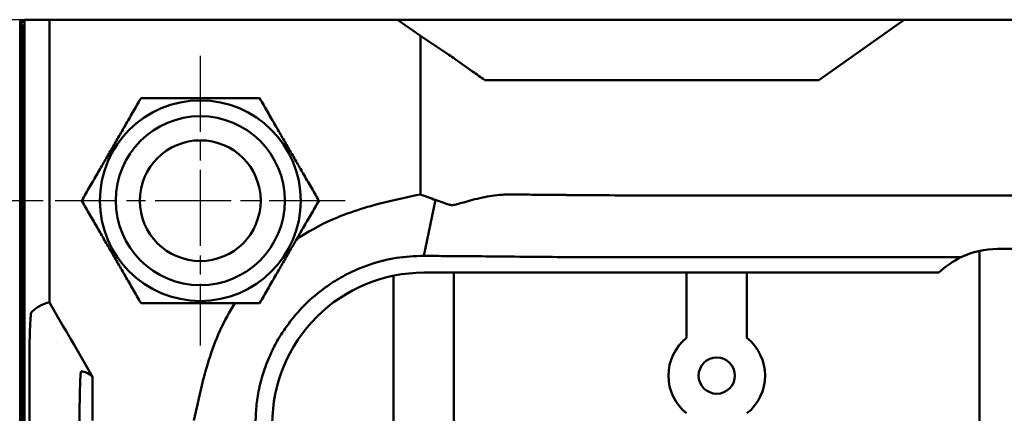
# Model space of a CAD drawing. Header units: millimetres. Extents: x 0 to 4686, y -120 to 1682.
# Tile 112 of 256: x 223 to 304, y 1454 to 1487. Entities that reach past the tile are written whole.
import ezdxf

# ---------------------------------------------------------------- set-up
doc = ezdxf.new("R2010")
doc.units = ezdxf.units.MM
doc.header["$LTSCALE"] = 2
doc.linetypes.add('CHAIN', pattern=[0.3543, 0.2362, -0.0295, 0.0591, -0.0295])
for name, color, linetype, lineweight in [('Bemaßung (ISO)', 7, 'Continuous', 25), ('Mittelpunktmarkierung (ISO)', 7, 'Continuous', 25), ('Sichtbar (ISO)', 7, 'Continuous', 50)]:
    doc.layers.add(name, color=color, linetype=linetype, lineweight=lineweight)
doc.styles.add('Notiztext (DIN)', font='isocpeur.ttf')
doc.dimstyles.new('Standard (DIN)', dxfattribs={"dimscale": 2, "dimtxt": 3.5, "dimasz": 2.5, "dimexe": 2, "dimexo": 0.5, "dimgap": 0.5, "dimtad": 1, "dimrnd": 1e-08, "dimtxsty": 'Notiztext (DIN)', "dimcen": 0.09, "dimdle": 10, "dimclrd": 256, "dimclre": 256, "dimclrt": 256, "dimadec": 0, "dimazin": 0, "dimtfac": 1, "dimtmove": 0, "dimatfit": 3, "dimfxl": 1, "dimtolj": 1, "dimtzin": 0, "dimlwd": -1, "dimlwe": -1, "dimarcsym": 0})

# ---------------------------------------------------------------- blocks, each defined once
blk = doc.blocks.new('*D23')
at = {"layer": 'Bemaßung (ISO)', "transparency": 16777216}
for p, q in [((224.671, 1471.647), (194.507, 1471.647)), ((198.507, 1466.647), (198.507, 1006.647)), ((228.271, 1001.647), (194.507, 1001.647))]:
    blk.add_line(p, q, dxfattribs=at)
for points in [[(197.673, 1466.647), (199.34, 1466.647), (198.507, 1471.647)], [(197.673, 1006.647), (199.34, 1006.647), (198.507, 1001.647)]]:
    blk.add_solid(points, dxfattribs=at)
at = {"layer": 'Defpoints', "color": 0, "transparency": 16777216}
for p in [(225.671, 1471.647), (198.507, 1001.647), (229.271, 1001.647)]:
    blk.add_point(p, dxfattribs=at)
at = {"layer": 'Bemaßung (ISO)', "transparency": 16777216, "insert": (190.507, 1229.647), "char_height": 7, "attachment_point": 1, "rotation": 90, "style": 'Notiztext (DIN)'}
blk.add_mtext('\\A1;470', dxfattribs=at)
blk = doc.blocks.new('*D24')
at = {"layer": 'Bemaßung (ISO)', "transparency": 16777216}
for p, q in [((224.189, 1486.647), (183.911, 1486.647)), ((187.911, 1481.647), (187.911, 991.647)), ((224.189, 986.647), (183.911, 986.647))]:
    blk.add_line(p, q, dxfattribs=at)
for points in [[(187.077, 1481.647), (188.744, 1481.647), (187.911, 1486.647)], [(187.077, 991.647), (188.744, 991.647), (187.911, 986.647)]]:
    blk.add_solid(points, dxfattribs=at)
at = {"layer": 'Defpoints', "color": 0, "transparency": 16777216}
for p in [(225.189, 1486.647), (187.911, 986.647), (225.189, 986.647)]:
    blk.add_point(p, dxfattribs=at)
at = {"layer": 'Bemaßung (ISO)', "transparency": 16777216, "insert": (179.911, 1229.997), "char_height": 7, "attachment_point": 1, "rotation": 90, "style": 'Notiztext (DIN)'}
blk.add_mtext('\\A1;500', dxfattribs=at)
blk = doc.blocks.new('*D25')
at = {"layer": 'Bemaßung (ISO)', "transparency": 16777216}
for p, q in [((224.189, 1486.647), (159.599, 1486.647)), ((163.599, 987.647), (163.599, 1481.647)), ((239.171, 982.647), (159.599, 982.647))]:
    blk.add_line(p, q, dxfattribs=at)
for points in [[(162.766, 1481.647), (164.432, 1481.647), (163.599, 1486.647)], [(162.766, 987.647), (164.432, 987.647), (163.599, 982.647)]]:
    blk.add_solid(points, dxfattribs=at)
at = {"layer": 'Defpoints', "color": 0, "transparency": 16777216}
for p in [(163.599, 1486.647), (225.189, 1486.647), (240.171, 982.647)]:
    blk.add_point(p, dxfattribs=at)
at = {"layer": 'Bemaßung (ISO)', "transparency": 16777216, "insert": (155.599, 1227.647), "char_height": 7, "attachment_point": 1, "rotation": 90, "style": 'Notiztext (DIN)'}
blk.add_mtext('\\A1;504', dxfattribs=at)

msp = doc.modelspace()

# ---------------------------------------------------------------- linework, layer by layer
at = {"layer": 'Mittelpunktmarkierung (ISO)', "linetype": 'CHAIN', "ltscale": 13.334389}
for p, q in [((237.6713, 1483.6471), (237.6713, 1459.6471)), ((249.6713, 1471.6471), (225.6713, 1471.6471))]:
    msp.add_line(p, q, dxfattribs=at)
at = {"layer": 'Sichtbar (ISO)'}
for p, q in [((223.1112, 1486.6471), (223.1112, 1420.5471)), ((225.189, 1486.6471), (223.1112, 1486.6471)), ((225.189, 1463.2039), (225.189, 1486.6471)), ((254.0087, 1486.6471), (225.189, 1486.6471)), ((254.0087, 1486.6471), (255.8917, 1485.3151)), ((256.1903, 1486.6471), (254.0087, 1486.6471)), ((256.1903, 1486.6471), (261.1713, 1486.6471)), ((261.1713, 1486.6471), (289.1713, 1486.6471)), ((288.8715, 1481.6471), (295.9401, 1486.6471)), ((289.1713, 1486.6471), (294.1522, 1486.6471)), ((295.9401, 1486.6471), (294.1522, 1486.6471)), ((297.6713, 1486.6471), (295.9401, 1486.6471)), ((336.1519, 1486.6471), (297.6713, 1486.6471)), ((222.7713, 1486.5471), (222.8586, 1486.4598)), ((222.7713, 1486.5471), (222.7713, 1420.5471)), ((223.1112, 1486.5471), (222.7713, 1486.5471)), ((222.7713, 1486.5471), (222.7713, 1420.5471)), ((223.1112, 1486.5471), (222.7713, 1486.5471)), ((222.8586, 1486.4598), (222.8586, 1420.5471)), ((223.1112, 1486.4598), (222.8586, 1486.4598)), ((223.0587, 1486.2597), (223.0587, 1420.5471)), ((223.1112, 1486.2597), (223.0587, 1486.2597)), ((223.0587, 1486.2597), (223.1112, 1486.2071)), ((255.8917, 1485.3151), (255.8917, 1472.168)), ((255.8917, 1485.3151), (258.2578, 1483.7261)), ((258.7578, 1483.3807), (260.2021, 1482.359)), ((261.2131, 1481.6471), (263.4028, 1481.6471)), ((288.8715, 1481.6471), (263.4028, 1481.6471)), ((297.6713, 1472.0873), (420.8667, 1472.0873)), ((257.142, 1471.7047), (256.1721, 1467.0707)), ((302.1712, 1467.4845), (302.1712, 1454.9914)), ((303.6712, 1467.6471), (331.6712, 1467.6471)), ((253.6712, 1466.8601), (253.6712, 1466.8573)), ((256.172, 1467.0706), (256.1719, 1467.0701)), ((300.6394, 1466.9565), (297.6713, 1466.9565)), ((256.1715, 1465.6864), (298.8127, 1465.6864)), ((258.6712, 1465.6864), (258.6712, 1449.0153)), ((277.9212, 1465.6864), (277.9212, 1460.2696)), ((282.9212, 1460.2696), (282.9212, 1465.6864)), ((253.6712, 1465.4346), (253.6712, 1449.0153)), ((225.7712, 1459.9134), (225.7712, 1459.9179)), ((223.5225, 1457.6241), (223.5225, 1457.6242)), ((223.5225, 1434.6712), (223.5225, 1457.623)), ((228.7586, 1457.0512), (228.7586, 1453.4273))]:
    msp.add_line(p, q, dxfattribs=at)
for centre, radius in [((237.6713, 1471.6471), 8.315), ((237.6713, 1471.6471), 7), ((237.6713, 1471.6471), 5), ((280.4212, 1457.1471), 1.5)]:
    msp.add_circle(centre, radius, dxfattribs=at)
for centre, radius, start, end in [((256.1713, 1453.1471), 12.5393, 89.99905, 180.000736), ((280.4212, 1457.1471), 4, 128.682187, 231.317813), ((280.4212, 1457.1471), 4, 308.682187, 51.317813)]:
    msp.add_arc(centre, radius, start, end, dxfattribs=at)
for centre, major_axis, ratio, start_param, end_param in [((258.7578, 1483.3188), (-0.9996, 0.7089), 0.0412121, 4.7416064, 5.2652052), ((260.1969, 1482.989), (10.0473, -7.1257), 0.0414916, 4.7423284, 4.8430786), ((303.6712, 1460.6471), (4.9498, -4.9497), 0.9999995, 2.3561944, 2.8041463), ((303.6714, 1460.6471), (4.9499, -4.9498), 0.9999629, 2.8041559, 3.1233462)]:
    msp.add_ellipse(centre, major_axis=major_axis, ratio=ratio, start_param=start_param, end_param=end_param, dxfattribs=at)
for points in [[(227.8563, 1471.6471), (230.31, 1475.8971), (232.7638, 1480.1471)], [(232.7638, 1480.1471), (237.6713, 1480.1471), (242.5787, 1480.1471)], [(242.5787, 1480.1471), (245.0325, 1475.8971), (247.4862, 1471.6471)], [(232.7638, 1463.1471), (230.31, 1467.3971), (227.8563, 1471.6471)], [(247.4862, 1471.6471), (245.0325, 1467.3971), (242.5787, 1463.1471)], [(242.5787, 1463.1471), (237.6713, 1463.1471), (232.7638, 1463.1471)]]:
    msp.add_rational_spline(points, [1, 1.15470053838, 1], degree=2, dxfattribs=at)
for points, knots in [([(245.6196, 1468.4134), (246.487, 1469.0132), (247.5047, 1469.6069), (250.2245, 1470.7863), (251.8217, 1471.234), (253.9585, 1471.7636), (254.9531, 1471.9758), (255.8917, 1472.168)], [0.26049353, 0.26049353, 0.26049353, 0.26049353, 0.46601533, 0.46601533, 0.7394144, 0.7394144, 0.9588649, 0.9588649, 0.9588649, 0.9588649]), ([(257.142, 1471.7047), (256.9318, 1471.7736), (256.7237, 1471.8519), (256.3082, 1472.0091), (256.0991, 1472.0888), (255.8917, 1472.168)], [-0.15113849, -0.15113849, -0.15113849, -0.15113849, -0.07568282, -0.07568282, 0, 0, 0, 0]), ([(263.4028, 1472.1592), (263.2769, 1472.1602), (263.1503, 1472.1588), (262.8905, 1472.151), (262.7575, 1472.1444), (262.3645, 1472.1173), (262.1036, 1472.0897), (261.2921, 1471.9753), (260.7436, 1471.8574), (260.2021, 1471.7049)], [-0.3305939, -0.3305939, -0.3305939, -0.3305939, -0.29070865, -0.29070865, -0.24925656, -0.24925656, -0.16877617, -0.16877617, -0.00000136, -0.00000136, -0.00000136, -0.00000136]), ([(297.6713, 1472.0873), (296.9253, 1472.0873), (288.1756, 1472.0873), (285.474, 1472.0873), (284.4656, 1472.0873), (281.1819, 1472.0874), (277.4356, 1472.0872), (272.9809, 1472.0884), (271.7051, 1472.0894), (270.4851, 1472.0934), (270.1799, 1472.0947), (269.6647, 1472.0985), (269.4546, 1472.1005), (269.0645, 1472.105), (268.8949, 1472.1072), (268.5652, 1472.1111), (268.4059, 1472.113), (268.1804, 1472.1155), (268.1061, 1472.1163), (267.8977, 1472.1184), (267.7984, 1472.1192), (267.4514, 1472.1226), (267.3159, 1472.1239), (266.8824, 1472.1281), (266.6069, 1472.1306), (265.8589, 1472.1376), (265.4013, 1472.1418), (264.425, 1472.1505), (263.9146, 1472.1549), (263.4028, 1472.1592)], [0, 0, 0, 0, 0.2237771, 0.2237771, 0.3570469, 0.3570469, 0.6577603, 0.6577603, 0.9114248, 0.9114248, 0.9934481, 0.9934481, 1.0530272, 1.0530272, 1.1019612, 1.1019612, 1.1463418, 1.1463418, 1.167577, 1.167577, 1.2072858, 1.2072858, 1.2322512, 1.2322512, 1.274865, 1.274865, 1.346646, 1.346646, 1.4250913, 1.4250913, 1.4250913, 1.4250913]), ([(258.2578, 1471.3239), (258.0684, 1471.3865), (257.8806, 1471.4503), (257.5183, 1471.577), (257.4246, 1471.6095), (257.142, 1471.7047)], [-0.21341542, -0.21341542, -0.21341542, -0.21341542, -0.10260143, -0.10260143, -0.00027815, -0.00027815, -0.00027815, -0.00027815]), ([(258.2578, 1471.3239), (258.2854, 1471.3147), (258.3141, 1471.307), (258.3653, 1471.2965), (258.3873, 1471.2929), (258.4242, 1471.2884), (258.4389, 1471.287), (258.468, 1471.285), (258.4825, 1471.2844), (258.5105, 1471.2839), (258.524, 1471.284), (258.5551, 1471.2848), (258.5727, 1471.2858), (258.614, 1471.2892), (258.6376, 1471.2921), (258.6935, 1471.3009), (258.7258, 1471.3076), (258.7578, 1471.3158)], [-0.053038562, -0.053038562, -0.053038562, -0.053038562, -0.043076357, -0.043076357, -0.035857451, -0.035857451, -0.031194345, -0.031194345, -0.026656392, -0.026656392, -0.022489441, -0.022489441, -0.017083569, -0.017083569, -0.009896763, -0.009896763, -0.000001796, -0.000001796, -0.000001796, -0.000001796]), ([(260.2021, 1471.7049), (259.9632, 1471.6377), (259.7207, 1471.5707), (259.2399, 1471.441), (258.9996, 1471.3777), (258.7578, 1471.3158)], [-0.14930101, -0.14930101, -0.14930101, -0.14930101, -0.07488711, -0.07488711, -0.00000239, -0.00000239, -0.00000239, -0.00000239]), ([(256.1723, 1467.0694), (255.7927, 1467.0697), (255.4039, 1467.0586), (255.0089, 1467.0293), (254.2814, 1466.9753), (253.5327, 1466.8575), (252.771, 1466.6655), (252.7284, 1466.6548), (252.6858, 1466.6438), (252.6432, 1466.6326), (251.8343, 1466.4201), (251.0074, 1466.1226), (250.2232, 1465.7544), (249.9067, 1465.6058), (249.5972, 1465.4455), (249.2929, 1465.2729), (248.8575, 1465.0259), (248.4387, 1464.7564), (248.036, 1464.4667), (247.4233, 1464.0259), (246.8477, 1463.5381), (246.3137, 1463.004)], [0, 0, 0, 0, 0.1172915, 0.1172915, 0.1172915, 0.3333333, 0.3333333, 0.3333333, 0.3454039, 0.3454039, 0.3454039, 0.5742805, 0.5742805, 0.5742805, 0.6666667, 0.6666667, 0.6666667, 0.798872, 0.798872, 0.798872, 1, 1, 1, 1]), ([(256.1747, 1467.0694), (256.2088, 1467.0703), (256.244, 1467.0701), (256.315, 1467.0697), (256.3509, 1467.0695), (256.4576, 1467.0689), (256.5284, 1467.0684), (256.7379, 1467.0672), (256.8761, 1467.0663), (257.2793, 1467.0637), (257.5479, 1467.0619), (258.2901, 1467.0567), (258.7759, 1467.0531), (260.0275, 1467.0433), (260.8163, 1467.0366), (262.7224, 1467.0199), (263.7909, 1467.0099), (267.8524, 1466.9711), (268.7011, 1466.9617), (274.3877, 1466.9564), (277.5739, 1466.9565), (297.6713, 1466.9565)], [0.0002827, 0.0002827, 0.0002827, 0.0002827, 0.0110866, 0.0110866, 0.0220945, 0.0220945, 0.0438802, 0.0438802, 0.0865729, 0.0865729, 0.1683852, 0.1683852, 0.3196455, 0.3196455, 0.5659274, 0.5659274, 0.9280178, 0.9280178, 1.8094941, 1.8094941, 2.3380325, 2.3380325, 2.3380325, 2.3380325]), ([(223.6923, 1462.4037), (223.9436, 1462.6412), (224.1947, 1462.8286), (224.6935, 1463.0962), (224.9413, 1463.1779), (225.189, 1463.2039)], [0.0002177, 0.0002177, 0.0002177, 0.0002177, 2.1588246, 2.1588246, 4.2881993, 4.2881993, 4.2881993, 4.2881993]), ([(228.7586, 1457.0512), (228.1642, 1458.0752), (227.5674, 1459.1037), (226.3792, 1461.1518), (225.7829, 1462.1798), (225.189, 1463.2039)], [-0.71035124, -0.71035124, -0.71035124, -0.71035124, -0.35524834, -0.35524834, -0.00009714, -0.00009714, -0.00009714, -0.00009714]), ([(237.15, 1453.4273), (237.3442, 1454.3755), (237.5588, 1455.3815), (238.1012, 1457.5626), (238.5737, 1459.2406), (239.6706, 1461.6892), (240.0896, 1462.4531), (240.5334, 1463.149)], [-1.24891506, -1.24891506, -1.24891506, -1.24891506, -0.94509665, -0.94509665, -0.5597517, -0.5597517, -0.35912902, -0.35912902, -0.35912902, -0.35912902]), ([(242.248, 1453.1465), (242.2478, 1453.5169), (242.2582, 1453.9046), (242.2891, 1454.3089), (242.2923, 1454.3505), (242.2957, 1454.3923), (242.2993, 1454.4343), (242.3381, 1454.8841), (242.4019, 1455.3543), (242.496, 1455.8365), (242.5499, 1456.1124), (242.6127, 1456.3913), (242.6863, 1456.6743), (242.7413, 1456.8861), (242.8024, 1457.1001), (242.8694, 1457.3147), (243.0261, 1457.816), (243.2167, 1458.3241), (243.4416, 1458.829), (243.481, 1458.9176), (243.5216, 1459.0062), (243.5632, 1459.0946), (243.7588, 1459.51), (243.9781, 1459.9209), (244.2196, 1460.3227), (244.4162, 1460.6498), (244.6273, 1460.9706), (244.8509, 1461.2818), (244.9605, 1461.4344), (245.073, 1461.5848), (245.1884, 1461.7324), (245.5389, 1462.1811), (245.9146, 1462.605), (246.3137, 1463.004)], [0, 0, 0, 0, 0.1295189, 0.1295189, 0.1295189, 0.1428571, 0.1428571, 0.1428571, 0.2857143, 0.2857143, 0.2857143, 0.3674272, 0.3674272, 0.3674272, 0.4285714, 0.4285714, 0.4285714, 0.5714286, 0.5714286, 0.5714286, 0.5964889, 0.5964889, 0.5964889, 0.7142857, 0.7142857, 0.7142857, 0.8101454, 0.8101454, 0.8101454, 0.8571429, 0.8571429, 0.8571429, 1, 1, 1, 1]), ([(223.5226, 1457.6242), (223.5228, 1458.2617), (223.5275, 1458.8962), (223.5443, 1460.0127), (223.5556, 1460.5004), (223.5856, 1461.3729), (223.6035, 1461.6918), (223.6428, 1462.2067), (223.6676, 1462.3739), (223.6923, 1462.4037)], [0.00006651, 0.00006651, 0.00006651, 0.00006651, 0.19134041, 0.19134041, 0.36482124, 0.36482124, 0.55914699, 0.55914699, 0.82512967, 0.82512967, 0.82512967, 0.82512967]), ([(227.6706, 1452.6471), (227.6715, 1452.9804), (227.6725, 1453.3133), (227.6762, 1453.9648), (227.6789, 1454.2833), (227.6886, 1455.1217), (227.6973, 1455.6117), (227.7205, 1456.4916), (227.7342, 1456.8051), (227.7553, 1457.1635), (227.7645, 1457.2786), (227.7835, 1457.436), (227.7933, 1457.4781), (227.8022, 1457.4845)], [-0.66570234, -0.66570234, -0.66570234, -0.66570234, -0.58859586, -0.58859586, -0.51150345, -0.51150345, -0.37647017, -0.37647017, -0.22302612, -0.22302612, -0.1120572, -0.1120572, -0.00023327, -0.00023327, -0.00023327, -0.00023327]), ([(227.8022, 1457.4845), (227.9623, 1457.4894), (228.1216, 1457.4562), (228.4401, 1457.3127), (228.5994, 1457.2024), (228.7586, 1457.0512)], [-3.6482787, -3.6482787, -3.6482787, -3.6482787, -1.8241421, -1.8241421, -0.0000135, -0.0000135, -0.0000135, -0.0000135]), ([(305.2803, 1436.506), (305.1156, 1436.8037), (304.9563, 1437.1044), (304.8032, 1437.4082), (304.4048, 1438.1984), (304.0481, 1439.0096), (303.7462, 1439.8408), (303.4377, 1440.6901), (303.1864, 1441.5602), (302.9875, 1442.4416), (302.788, 1443.3254), (302.6411, 1444.2205), (302.5315, 1445.1198), (302.4196, 1446.0372), (302.3465, 1446.959), (302.2958, 1447.8818), (302.2522, 1448.6758), (302.2251, 1449.4705), (302.207, 1450.2654), (302.1713, 1451.8404), (302.1712, 1453.416), (302.1712, 1454.9914)], [0.698563, 0.698563, 0.698563, 0.698563, 0.71475576, 0.71475576, 0.71475576, 0.75686986, 0.75686986, 0.75686986, 0.79990096, 0.79990096, 0.79990096, 0.84305468, 0.84305468, 0.84305468, 0.88707708, 0.88707708, 0.88707708, 0.92495401, 0.92495401, 0.92495401, 1, 1, 1, 1])]:
    msp.add_open_spline(points, degree=3, knots=knots, dxfattribs=at)

# ---------------------------------------------------------------- dimensions: what is measured, and where the dimension line sits
at = {"layer": 'Bemaßung (ISO)'}
for base, p1, p2, angle, picture, middle in [((163.5989, 1486.6471), (240.1713, 982.6471), (225.189, 1486.6471), 90, '*D25', (163.5989, 1234.6471)), ((187.9106, 986.6471), (225.189, 1486.6471), (225.189, 986.6471), 270, '*D24', (187.9106, 1236.6471)), ((198.5065, 1001.6471), (225.6713, 1471.6471), (229.2713, 1001.6471), 90, '*D23', (198.5065, 1236.6471))]:
    dim = msp.add_linear_dim(base=base, p1=p1, p2=p2, angle=angle, dimstyle='Standard (DIN)', override={"dimgap": 0.5, "dimdec": 2, "dimtol": 0, "dimlim": 0, "dimtp": 0, "dimtm": 0, "dimtdec": 2, "dimtofl": 0, "dimatfit": 1}, dxfattribs=at)
    dim.commit()
    dim.dimension.update_dxf_attribs({"geometry": picture, "text_midpoint": middle, "dimtype": 160})

doc.saveas('drawing.dxf')
